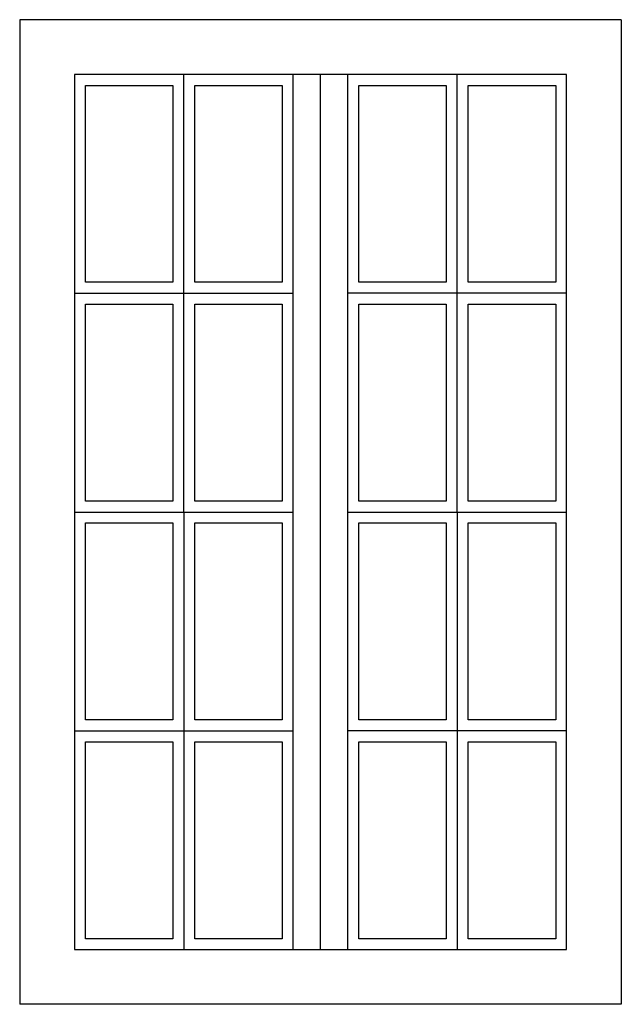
# Model space of a CAD drawing. Header units: millimetres. Extents: x 235.76 to 236.86, y 111.17 to 112.97.
import ezdxf

# ---------------------------------------------------------------- set-up
doc = ezdxf.new("R2010")
doc.units = ezdxf.units.MM

msp = doc.modelspace()

# ---------------------------------------------------------------- linework, layer by layer
at = {"ltscale": 0.01}
for p, q in [((235.7649, 112.9721), (235.7649, 111.1721)), ((236.8649, 112.9721), (235.7649, 112.9721)), ((236.8649, 112.9721), (236.8649, 111.1721)), ((236.8649, 111.1721), (235.7649, 111.1721))]:
    msp.add_line(p, q, dxfattribs=at)
for p, q in [((236.0649, 112.0721), (236.0649, 112.8721)), ((236.2649, 111.2721), (236.2649, 112.8721)), ((236.3149, 111.2721), (236.3149, 112.8721)), ((236.3649, 111.2721), (236.3649, 112.8721)), ((236.5649, 112.0721), (236.5649, 112.8721)), ((235.8649, 112.4721), (236.2649, 112.4721)), ((236.7649, 112.4721), (236.3649, 112.4721)), ((235.8649, 112.0721), (236.2649, 112.0721)), ((236.0649, 112.0721), (236.0649, 111.2721)), ((236.3649, 112.0721), (236.7649, 112.0721)), ((236.5649, 112.0721), (236.5649, 111.2721)), ((235.8649, 111.6721), (236.2649, 111.6721)), ((236.7649, 111.6721), (236.3649, 111.6721))]:
    msp.add_line(p, q)
for points in [[(235.8649, 112.8721), (235.8649, 111.2721), (236.7649, 111.2721), (236.7649, 112.8721)], [(235.8849, 112.8521), (236.0449, 112.8521), (236.0449, 112.4921), (235.8849, 112.4921)], [(236.0849, 112.8521), (236.2449, 112.8521), (236.2449, 112.4921), (236.0849, 112.4921)], [(236.3849, 112.8521), (236.5449, 112.8521), (236.5449, 112.4921), (236.3849, 112.4921)], [(236.5849, 112.8521), (236.7449, 112.8521), (236.7449, 112.4921), (236.5849, 112.4921)], [(235.8849, 112.4521), (236.0449, 112.4521), (236.0449, 112.0921), (235.8849, 112.0921)], [(236.0849, 112.4521), (236.2449, 112.4521), (236.2449, 112.0921), (236.0849, 112.0921)], [(236.3849, 112.4521), (236.5449, 112.4521), (236.5449, 112.0921), (236.3849, 112.0921)], [(236.5849, 112.4521), (236.7449, 112.4521), (236.7449, 112.0921), (236.5849, 112.0921)], [(235.8849, 112.0521), (236.0449, 112.0521), (236.0449, 111.6921), (235.8849, 111.6921)], [(236.0849, 112.0521), (236.2449, 112.0521), (236.2449, 111.6921), (236.0849, 111.6921)], [(236.3849, 112.0521), (236.5449, 112.0521), (236.5449, 111.6921), (236.3849, 111.6921)], [(236.5849, 112.0521), (236.7449, 112.0521), (236.7449, 111.6921), (236.5849, 111.6921)], [(235.8849, 111.6521), (236.0449, 111.6521), (236.0449, 111.2921), (235.8849, 111.2921)], [(236.0849, 111.6521), (236.2449, 111.6521), (236.2449, 111.2921), (236.0849, 111.2921)], [(236.3849, 111.6521), (236.5449, 111.6521), (236.5449, 111.2921), (236.3849, 111.2921)], [(236.5849, 111.6521), (236.7449, 111.6521), (236.7449, 111.2921), (236.5849, 111.2921)]]:
    msp.add_lwpolyline(points, close=True)

doc.saveas('drawing.dxf')
